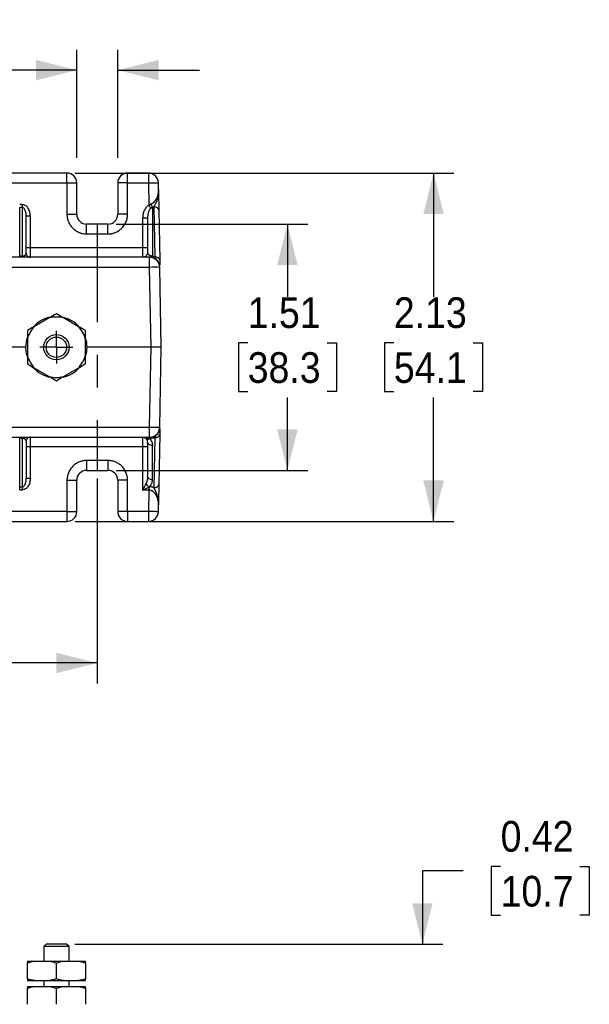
# Model space of a CAD drawing. Header units: inches. Extents: x 0.5 to 22, y 0 to 16.4.
# Tile 4 of 9: x 7.2 to 10.6, y 9.3 to 15.3. Entities that reach past the tile are written whole.
import ezdxf

# ---------------------------------------------------------------- set-up
doc = ezdxf.new("R2010")
doc.units = ezdxf.units.IN
doc.header["$MEASUREMENT"] = 0
doc.linetypes.add('SLD-Center', pattern=[1.2, 0.6, -0.2, 0.2, -0.2])
doc.linetypes.add('SLD-Solid', pattern=[0])
doc.layers.add('CENTER', color=40, linetype='SLD-Center')
doc.layers.add('DIMENSIONS', color=140, linetype='SLD-Solid', lineweight=25)
doc.styles.add('SLDTEXTSTYLE0', font='GOTHIC.TTF', dxfattribs={"width": 0.913})
doc.dimstyles.new('SLDDIMSTYLE0', dxfattribs={"dimtxt": 0.1875, "dimasz": 0.25, "dimexe": 0, "dimexo": 0.0625, "dimgap": 0.046875, "dimtad": 0, "dimtih": 1, "dimtoh": 1, "dimrnd": 1e-09, "dimzin": 12, "dimdsep": 46, "dimtxsty": 'SLDTEXTSTYLE0', "dimsah": 1, "dimcen": 0.09, "dimadec": 0, "dimazin": 3, "dimtfac": 1, "dimtofl": 0, "dimtmove": 0, "dimatfit": 3, "dimfxl": 0, "dimfrac": 2, "dimtolj": 1, "dimtzin": 12, "dimarcsym": 0})
doc.dimstyles.new('SLDDIMSTYLE1', dxfattribs={"dimtxt": 0.1875, "dimasz": 0.25, "dimexe": 0, "dimexo": 0.0625, "dimgap": 0.046875, "dimtad": 0, "dimtih": 1, "dimtoh": 1, "dimrnd": 1e-09, "dimdsep": 46, "dimtxsty": 'SLDTEXTSTYLE0', "dimsah": 1, "dimcen": 0.09, "dimadec": 0, "dimazin": 2, "dimtfac": 1, "dimtmove": 0, "dimatfit": 0, "dimfxl": 0, "dimfrac": 2, "dimtolj": 1, "dimtzin": 12, "dimarcsym": 0})

# ---------------------------------------------------------------- blocks, each defined once
blk = doc.blocks.new('_D_1')
at = {"layer": 'DIMENSIONS'}
for p, q in [((9.8795, 10.12), (9.6295, 10.12)), ((9.6295, 10.12), (9.6295, 9.672)), ((10.1078, 10.1476), (10.0507, 10.1476)), ((10.0507, 10.1476), (10.0507, 9.85)), ((10.5927, 10.1476), (10.6498, 10.1476)), ((10.6498, 10.1476), (10.6498, 9.85)), ((10.0507, 9.85), (10.1078, 9.85)), ((10.6498, 9.85), (10.5927, 9.85)), ((7.5046, 9.672), (9.7545, 9.672)), ((8.0207, 9.249), (9.7545, 9.249)), ((9.6295, 9.249), (9.6295, 8.749))]:
    blk.add_line(p, q, dxfattribs=at)
for points in [[(9.6295, 9.672), (9.692, 9.922), (9.567, 9.922)], [(9.6295, 9.249), (9.567, 8.999), (9.692, 8.999)]]:
    blk.add_solid(points, dxfattribs=at)
at = {"layer": 'DIMENSIONS', "char_height": 0.1875, "attachment_point": 1, "style": 'SLDTEXTSTYLE0'}
for s, insert in [('0.42', (10.1078, 10.4252)), ('10.7', (10.1078, 10.0895))]:
    blk.add_mtext(s, dxfattribs=dict(at, insert=insert))
blk = doc.blocks.new('_D_6')
at = {"layer": 'DIMENSIONS'}
for p, q in [((3.8621, 12.52), (3.8621, 11.2669)), ((7.6421, 12.52), (7.6421, 11.2669)), ((3.8621, 11.3919), (5.3574, 11.3919)), ((5.5097, 11.4195), (5.4525, 11.4195)), ((5.4525, 11.4195), (5.4525, 11.1218)), ((5.9945, 11.4195), (6.0517, 11.4195)), ((6.0517, 11.4195), (6.0517, 11.1218)), ((7.6421, 11.3919), (6.1468, 11.3919)), ((5.4525, 11.1218), (5.5097, 11.1218)), ((6.0517, 11.1218), (5.9945, 11.1218))]:
    blk.add_line(p, q, dxfattribs=at)
for points in [[(3.8621, 11.3919), (4.1121, 11.3294), (4.1121, 11.4544)], [(7.6421, 11.3919), (7.3921, 11.4544), (7.3921, 11.3294)]]:
    blk.add_solid(points, dxfattribs=at)
at = {"layer": 'DIMENSIONS', "char_height": 0.1875, "attachment_point": 1, "style": 'SLDTEXTSTYLE0'}
for s, insert in [('3.78', (5.5097, 11.6971)), ('96.0', (5.5097, 11.3613))]:
    blk.add_mtext(s, dxfattribs=dict(at, insert=insert))
blk = doc.blocks.new('_D_7')
at = {"layer": 'DIMENSIONS'}
for p, q in [((7.7571, 14.076), (8.9294, 14.076)), ((8.8044, 14.076), (8.8044, 13.6312)), ((8.5619, 13.3506), (8.5048, 13.3506)), ((8.5048, 13.3506), (8.5048, 13.053)), ((9.0468, 13.3506), (9.1039, 13.3506)), ((9.1039, 13.3506), (9.1039, 13.053)), ((8.5048, 13.053), (8.5619, 13.053)), ((8.8044, 12.57), (8.8044, 13.0149)), ((9.1039, 13.053), (9.0468, 13.053)), ((7.7571, 12.57), (8.9294, 12.57))]:
    blk.add_line(p, q, dxfattribs=at)
for points in [[(8.8044, 14.076), (8.7419, 13.826), (8.8669, 13.826)], [(8.8044, 12.57), (8.8669, 12.82), (8.7419, 12.82)]]:
    blk.add_solid(points, dxfattribs=at)
at = {"layer": 'DIMENSIONS', "char_height": 0.1875, "attachment_point": 1, "style": 'SLDTEXTSTYLE0'}
for s, insert in [('1.51', (8.5619, 13.6282)), ('38.3', (8.5619, 13.2925))]:
    blk.add_mtext(s, dxfattribs=dict(at, insert=insert))
blk = doc.blocks.new('_D_8')
at = {"layer": 'DIMENSIONS'}
for p, q in [((7.5071, 14.388), (9.8227, 14.388)), ((9.6977, 14.388), (9.6977, 13.6312)), ((9.4553, 13.3506), (9.3982, 13.3506)), ((9.3982, 13.3506), (9.3982, 13.053)), ((9.9402, 13.3506), (9.9973, 13.3506)), ((9.9973, 13.3506), (9.9973, 13.053)), ((9.3982, 13.053), (9.4553, 13.053)), ((9.6977, 12.258), (9.6977, 13.0149)), ((9.9973, 13.053), (9.9402, 13.053)), ((7.5071, 12.258), (9.8227, 12.258))]:
    blk.add_line(p, q, dxfattribs=at)
for points in [[(9.6977, 14.388), (9.6352, 14.138), (9.7602, 14.138)], [(9.6977, 12.258), (9.7602, 12.508), (9.6352, 12.508)]]:
    blk.add_solid(points, dxfattribs=at)
at = {"layer": 'DIMENSIONS', "char_height": 0.1875, "attachment_point": 1, "style": 'SLDTEXTSTYLE0'}
for s, insert in [('2.13', (9.4553, 13.6282)), ('54.1', (9.4553, 13.2925))]:
    blk.add_mtext(s, dxfattribs=dict(at, insert=insert))
blk = doc.blocks.new('_D_9')
at = {"layer": 'DIMENSIONS'}
for p, q in [((7.5171, 14.4818), (7.5171, 15.143)), ((7.7671, 14.4818), (7.7671, 15.143)), ((6.6243, 15.0456), (6.5672, 15.0456)), ((6.5672, 15.0456), (6.5672, 14.7479)), ((6.9707, 15.0456), (7.0278, 15.0456)), ((7.0278, 15.0456), (7.0278, 14.7479)), ((7.5171, 15.018), (7.123, 15.018)), ((7.7671, 15.018), (8.2671, 15.018)), ((6.5672, 14.7479), (6.6243, 14.7479)), ((7.0278, 14.7479), (6.9707, 14.7479))]:
    blk.add_line(p, q, dxfattribs=at)
for points in [[(7.5171, 15.018), (7.2671, 15.0805), (7.2671, 14.9555)], [(7.7671, 15.018), (8.0171, 14.9555), (8.0171, 15.0805)]]:
    blk.add_solid(points, dxfattribs=at)
at = {"layer": 'DIMENSIONS', "char_height": 0.1875, "attachment_point": 1, "style": 'SLDTEXTSTYLE0'}
for s, insert in [('0.25', (6.5551, 15.3232)), ('6.4', (6.6243, 14.9874))]:
    blk.add_mtext(s, dxfattribs=dict(at, insert=insert))
blk = doc.blocks.new('SW_CENTERMARKSYMBOL_1')
at = {"layer": 'CENTER', "color": 0}
for q in [(0, 0.1), (-0.1, 0), (0, -0.1), (0.1, 0)]:
    blk.add_line((0, 0), q, dxfattribs=at)

msp = doc.modelspace()

# ---------------------------------------------------------------- linework, layer by layer
for p, q in [((7.4571, 14.388), (4.0471, 14.388)), ((7.4571, 14.328), (7.4571, 14.388)), ((7.8271, 14.328), (7.8271, 14.388)), ((7.9556, 14.388), (7.8271, 14.388)), ((7.9556, 14.388), (7.9556, 14.328)), ((4.0471, 14.328), (7.4571, 14.328)), ((7.4571, 14.328), (7.4571, 14.136)), ((7.4571, 14.328), (7.5171, 14.328)), ((7.5171, 14.136), (7.5171, 14.328)), ((7.8271, 14.328), (7.7671, 14.328)), ((7.7671, 14.328), (7.7671, 14.136)), ((7.8271, 14.136), (7.8271, 14.328)), ((7.8271, 14.328), (7.9556, 14.328)), ((7.9556, 14.328), (7.958, 14.1918)), ((8.0164, 14.2869), (8.0156, 14.3291)), ((8.0161, 14.2745), (8.0158, 14.2724)), ((7.1831, 14.1954), (7.1681, 14.1954)), ((7.1681, 13.8804), (7.1681, 14.1777)), ((7.1831, 14.1777), (7.1681, 14.1777)), ((7.1831, 14.1954), (7.1831, 14.1777)), ((7.1831, 14.1777), (7.1831, 13.8804)), ((7.9796, 14.1789), (7.9796, 13.8802)), ((7.9886, 14.1817), (7.9939, 13.8762)), ((8.0186, 14.161), (8.0239, 13.8555)), ((7.2081, 13.898), (7.2081, 14.1247)), ((7.2331, 13.933), (7.2331, 14.1247)), ((7.4571, 14.136), (7.5171, 14.136)), ((7.8271, 14.136), (7.7671, 14.136)), ((7.9196, 14.1126), (7.9196, 13.933)), ((7.9496, 14.1126), (7.9496, 13.903)), ((7.7071, 14.076), (7.5771, 14.076)), ((7.5771, 14.016), (7.5771, 14.076)), ((7.7071, 14.016), (7.7071, 14.076)), ((7.5771, 14.016), (7.7071, 14.016)), ((7.2081, 13.933), (7.2331, 13.933)), ((7.2331, 13.873), (7.2331, 13.933)), ((7.2331, 13.933), (7.9196, 13.933)), ((7.9196, 13.933), (7.9196, 13.873)), ((7.9196, 13.933), (7.9496, 13.933)), ((7.9622, 13.873), (3.542, 13.873)), ((7.1831, 13.8804), (7.1681, 13.8804)), ((7.1831, 13.8804), (7.1831, 13.873)), ((7.9622, 13.8116), (7.9622, 13.873)), ((7.9622, 13.8116), (3.542, 13.8116)), ((7.9707, 13.323), (7.9622, 13.8116)), ((8.0332, 13.323), (8.0247, 13.8116)), ((7.3488, 13.5026), (7.2582, 13.4503)), ((7.526, 13.4503), (7.4354, 13.5026)), ((7.2149, 13.3753), (7.2149, 13.2707)), ((7.5693, 13.2707), (7.5693, 13.3753)), ((7.2046, 13.323), (6.5236, 13.323)), ((7.9707, 13.323), (7.5796, 13.323)), ((7.9622, 12.8344), (7.9707, 13.323)), ((8.0332, 13.323), (7.9707, 13.323)), ((8.0247, 12.8344), (8.0332, 13.323)), ((7.2582, 13.1958), (7.3488, 13.1435)), ((7.4354, 13.1435), (7.526, 13.1958)), ((3.542, 12.8344), (7.9622, 12.8344)), ((7.9622, 12.773), (7.9622, 12.8344)), ((3.542, 12.773), (7.9622, 12.773)), ((7.1681, 12.7657), (7.1681, 12.773)), ((7.2331, 12.713), (7.2331, 12.773)), ((7.9196, 12.773), (7.9196, 12.713)), ((7.9939, 12.7699), (7.9886, 12.4644)), ((8.0239, 12.7906), (8.0186, 12.4851)), ((7.1831, 12.7657), (7.1681, 12.7657)), ((7.1681, 12.4684), (7.1681, 12.7657)), ((7.1831, 12.7657), (7.1831, 12.4684)), ((7.2081, 12.748), (7.2081, 12.5214)), ((7.2331, 12.713), (7.2081, 12.713)), ((7.9196, 12.713), (7.2331, 12.713)), ((7.2331, 12.5214), (7.2331, 12.713)), ((7.9496, 12.713), (7.9196, 12.713)), ((7.9196, 12.713), (7.9196, 12.4486)), ((7.9496, 12.743), (7.9496, 12.5335)), ((7.962, 12.7643), (7.9622, 12.7643)), ((7.9796, 12.5123), (7.9796, 12.7218)), ((7.7071, 12.63), (7.5771, 12.63)), ((7.5771, 12.63), (7.5771, 12.57)), ((7.7071, 12.63), (7.7071, 12.57)), ((7.5771, 12.57), (7.7071, 12.57)), ((7.1681, 12.4684), (7.1831, 12.4684)), ((7.1681, 12.4507), (7.1681, 12.4684)), ((7.4571, 12.51), (7.4571, 12.318)), ((7.4571, 12.51), (7.5171, 12.51)), ((7.5171, 12.318), (7.5171, 12.51)), ((7.7671, 12.51), (7.7671, 12.318)), ((7.8271, 12.51), (7.7671, 12.51)), ((7.8271, 12.318), (7.8271, 12.51)), ((7.1681, 12.4507), (7.1831, 12.4507)), ((7.9579, 12.4486), (7.9196, 12.4486)), ((7.9579, 12.4486), (7.9556, 12.318)), ((8.0156, 12.3763), (8.016, 12.3734)), ((8.0156, 12.317), (8.0164, 12.3591)), ((7.4571, 12.318), (4.0471, 12.318)), ((7.4571, 12.318), (7.4571, 12.258)), ((7.4571, 12.318), (7.5171, 12.318)), ((7.8271, 12.318), (7.7671, 12.318)), ((7.9556, 12.318), (7.8271, 12.318)), ((7.8271, 12.318), (7.8271, 12.258)), ((7.9556, 12.318), (7.9556, 12.258)), ((4.0471, 12.258), (7.4571, 12.258)), ((7.8271, 12.258), (7.9556, 12.258)), ((7.3296, 9.672), (7.3146, 9.657)), ((7.3146, 9.657), (7.3146, 9.5673)), ((7.4696, 9.657), (7.3146, 9.657)), ((7.4546, 9.672), (7.3296, 9.672)), ((7.4696, 9.657), (7.4546, 9.672)), ((7.4696, 9.5673), (7.4696, 9.657)), ((7.2149, 9.5673), (7.2582, 9.5673)), ((7.2149, 9.4591), (7.2149, 9.5574)), ((7.2582, 9.5673), (7.3488, 9.5673)), ((7.3488, 9.5673), (7.4354, 9.5673)), ((7.3921, 9.4591), (7.3921, 9.5574)), ((7.4354, 9.5673), (7.526, 9.5673)), ((7.526, 9.5673), (7.5693, 9.5673)), ((7.5693, 9.5574), (7.5693, 9.4591)), ((7.2149, 9.4492), (7.2582, 9.4492)), ((7.2149, 9.4121), (7.2582, 9.4121)), ((7.2149, 9.3039), (7.2149, 9.4021)), ((7.2582, 9.4492), (7.3488, 9.4492)), ((7.2582, 9.4121), (7.3488, 9.4121)), ((7.3146, 9.4492), (7.3146, 9.4121)), ((7.3488, 9.4492), (7.4354, 9.4492)), ((7.3488, 9.4121), (7.4354, 9.4121)), ((7.3921, 9.3039), (7.3921, 9.4021)), ((7.4354, 9.4492), (7.526, 9.4492)), ((7.4354, 9.4121), (7.526, 9.4121)), ((7.4696, 9.4121), (7.4696, 9.4492)), ((7.526, 9.4492), (7.5693, 9.4492)), ((7.526, 9.4121), (7.5693, 9.4121)), ((7.5693, 9.4021), (7.5693, 9.3039))]:
    msp.add_line(p, q)
at = {"flags": 128}
for points in [[(7.9556, 14.328), (7.9674, 14.3282), (7.9786, 14.3284), (7.989, 14.3286), (7.9981, 14.3288), (8.0055, 14.3289), (8.0111, 14.329), (8.0145, 14.3291), (8.0156, 14.3291)], [(7.2128, 13.2681), (7.2072, 13.2922), (7.2046, 13.323)], [(8.0156, 12.317), (8.0145, 12.317), (8.0111, 12.3171), (8.0055, 12.3172), (7.9981, 12.3173), (7.989, 12.3175), (7.9786, 12.3176), (7.9674, 12.3178), (7.9556, 12.318)]]:
    msp.add_lwpolyline(points, dxfattribs=at)
for radius in [0.0775, 0.0625]:
    msp.add_circle((7.3921, 13.323), radius)
for centre, radius, start, end in [((7.4571, 14.328), 0.06, 0, 90), ((7.8271, 14.328), 0.06, 90, 180), ((7.9556, 14.328), 0.06, 1, 90), ((7.5771, 14.136), 0.06, 180, 270), ((7.7071, 14.136), 0.06, 270, 0), ((7.9622, 13.8105), 0.0625, 1, 90), ((7.9934, 12.9162), 0.896, 88.00163, 91.99837), ((7.3921, 13.323), 0.1875, 102.09451, 137.1656), ((7.3921, 13.323), 0.1847, 76.44756, 103.55244), ((7.3921, 13.323), 0.1875, 42.91525, 76.74328), ((7.3921, 13.323), 0.1847, 136.44756, 163.55244), ((7.3921, 13.323), 0.1847, 16.44756, 43.55244), ((7.3921, 13.323), 0.1875, 161.00904, 180), ((7.3921, 13.323), 0.1875, 343.26267, 17.16744), ((7.3921, 13.323), 0.1847, 196.44756, 223.55244), ((7.3921, 13.323), 0.1847, 316.44756, 343.55244), ((7.3921, 13.323), 0.1875, 221.1553, 259.02844), ((7.3921, 13.323), 0.1875, 282.6823, 318.03), ((7.3921, 13.323), 0.1847, 256.44756, 283.55244), ((7.9934, 13.7299), 0.896, 268.00163, 271.99837), ((7.9622, 12.8355), 0.0625, 270, 359), ((7.5771, 12.51), 0.06, 90, 180), ((7.7071, 12.51), 0.06, 0, 90), ((7.4571, 12.318), 0.06, 270, 0), ((7.8271, 12.318), 0.06, 180, 270), ((7.9556, 12.318), 0.06, 270, 359)]:
    msp.add_arc(centre, radius, start, end)
for points, knots in [([(7.9724, 14.2), (7.9734, 14.2004), (7.9755, 14.2012), (7.9784, 14.2027), (7.9814, 14.2045), (7.9843, 14.2065), (7.9872, 14.2087), (7.992, 14.2131), (7.9983, 14.2205), (8.0049, 14.2315), (8.0103, 14.2444), (8.0138, 14.2574), (8.0161, 14.2719), (8.0163, 14.2814), (8.0164, 14.2869)], [0, 0, 0, 0, 0.0283927, 0.0577807, 0.088281, 0.1199983, 0.1530257, 0.1874456, 0.2993519, 0.4287972, 0.5585962, 0.7111702, 0.8327541, 1, 1, 1, 1]), ([(8.0164, 14.2869), (8.0165, 14.2817), (8.0164, 14.2765), (8.0161, 14.2714), (8.0157, 14.2662), (8.0152, 14.261), (8.0145, 14.2559), (8.0138, 14.2508), (8.0129, 14.2457), (8.0118, 14.2407), (8.0106, 14.2357), (8.0093, 14.2308), (8.0078, 14.2261), (8.0063, 14.2213), (8.0046, 14.2168), (8.0028, 14.2125), (8.0011, 14.2081), (7.9992, 14.2041), (7.9974, 14.2003), (7.9966, 14.1984), (7.9957, 14.1966), (7.9948, 14.1949), (7.994, 14.1931), (7.9932, 14.1915), (7.9925, 14.1899), (7.991, 14.1868), (7.9897, 14.1841), (7.9886, 14.1817)], [0.00059115, 0.00059115, 0.00059115, 0.00059115, 0.001019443, 0.001019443, 0.001019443, 0.001447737, 0.001447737, 0.001447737, 0.001876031, 0.001876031, 0.001876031, 0.002304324, 0.002304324, 0.002304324, 0.002732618, 0.002732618, 0.002732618, 0.003160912, 0.003160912, 0.003160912, 0.003375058, 0.003375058, 0.003375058, 0.003589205, 0.003589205, 0.003589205, 0.004017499, 0.004017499, 0.004017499, 0.004017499]), ([(8.0164, 14.2869), (8.0165, 14.2805), (8.0167, 14.2694), (8.017, 14.2523), (8.0173, 14.2368), (8.0175, 14.2199), (8.0178, 14.2042), (8.0181, 14.1909), (8.0182, 14.181), (8.0184, 14.1736), (8.0185, 14.1669), (8.0185, 14.1629), (8.0186, 14.161)], [0, 0, 0, 0, 0.1458786, 0.2499787, 0.3859026, 0.4997323, 0.6338513, 0.7485759, 0.8157662, 0.8797279, 0.9409525, 1, 1, 1, 1]), ([(7.2331, 14.1247), (7.2331, 14.1339), (7.2318, 14.1432), (7.2293, 14.1517), (7.2268, 14.1603), (7.2231, 14.1681), (7.2185, 14.1747), (7.2161, 14.178), (7.2136, 14.1809), (7.2109, 14.1835), (7.2082, 14.186), (7.2053, 14.1882), (7.2022, 14.19), (7.1992, 14.1918), (7.1961, 14.1931), (7.1929, 14.194), (7.1896, 14.1949), (7.1864, 14.1954), (7.1831, 14.1954)], [0, 0, 0, 0, 0.392699, 0.392699, 0.392699, 0.785398, 0.785398, 0.785398, 0.981748, 0.981748, 0.981748, 1.178097, 1.178097, 1.178097, 1.374447, 1.374447, 1.374447, 1.570796, 1.570796, 1.570796, 1.570796]), ([(7.2081, 14.1247), (7.2081, 14.1268), (7.208, 14.1306), (7.2076, 14.1359), (7.207, 14.1404), (7.206, 14.1464), (7.2042, 14.1537), (7.201, 14.1621), (7.1972, 14.1688), (7.1932, 14.1735), (7.1895, 14.1761), (7.1863, 14.1775), (7.1841, 14.1776), (7.1831, 14.1777)], [0, 0, 0, 0, 0.099474, 0.184993, 0.256559, 0.314174, 0.479612, 0.614853, 0.742081, 0.84492, 0.901398, 0.952306, 1, 1, 1, 1]), ([(7.958, 14.1918), (7.9524, 14.1887), (7.9471, 14.1845), (7.9424, 14.1792), (7.9377, 14.1739), (7.9335, 14.1676), (7.9301, 14.1606), (7.9267, 14.1536), (7.9241, 14.1459), (7.9223, 14.1377), (7.9205, 14.1296), (7.9196, 14.1211), (7.9196, 14.1126)], [4.712389, 4.712389, 4.712389, 4.712389, 5.013142, 5.013142, 5.013142, 5.313895, 5.313895, 5.313895, 5.614647, 5.614647, 5.614647, 5.9154, 5.9154, 5.9154, 5.9154]), ([(7.9688, 14.172), (7.9681, 14.1713), (7.9665, 14.1699), (7.9643, 14.1675), (7.9622, 14.1645), (7.9602, 14.1612), (7.9582, 14.1574), (7.9564, 14.1532), (7.9544, 14.1476), (7.9524, 14.1402), (7.9509, 14.1317), (7.9498, 14.1224), (7.9497, 14.1162), (7.9496, 14.1126)], [0, 0, 0, 0, 0.045744, 0.096177, 0.151596, 0.212228, 0.278242, 0.349771, 0.426921, 0.556779, 0.709686, 0.829659, 1, 1, 1, 1]), ([(7.958, 14.1918), (7.9592, 14.1927), (7.9614, 14.1944), (7.9649, 14.1966), (7.9686, 14.1985), (7.9711, 14.1995), (7.9724, 14.2)], [0, 0, 0, 0, 0.254935, 0.505374, 0.753111, 1, 1, 1, 1]), ([(7.9688, 14.172), (7.9681, 14.1732), (7.9674, 14.1746), (7.9666, 14.1761), (7.9658, 14.1776), (7.9649, 14.1792), (7.9639, 14.1809), (7.963, 14.1826), (7.962, 14.1844), (7.9611, 14.1862), (7.9601, 14.1881), (7.959, 14.1899), (7.958, 14.1918)], [0, 0, 0, 0, 0.25, 0.25, 0.25, 0.5, 0.5, 0.5, 0.75, 0.75, 0.75, 1, 1, 1, 1]), ([(7.9796, 14.1789), (7.9783, 14.1816), (7.9769, 14.1849), (7.9757, 14.1885), (7.9744, 14.1921), (7.9733, 14.1961), (7.9724, 14.2)], [0, 0, 0, 0, 0.5, 0.5, 0.5, 1, 1, 1, 1]), ([(7.9886, 14.1817), (7.9871, 14.1811), (7.9842, 14.1801), (7.9811, 14.1793), (7.9796, 14.1789)], [0, 0, 0, 0, 0.503205, 1, 1, 1, 1]), ([(8.0186, 14.161), (8.0185, 14.1665), (8.0152, 14.1719), (8.0041, 14.1796), (7.9964, 14.1817), (7.9886, 14.1817)], [0, 0, 0, 0, 0.5, 0.5, 1, 1, 1, 1]), ([(7.2331, 14.1247), (7.2266, 14.1247), (7.2201, 14.1247), (7.2108, 14.1247), (7.2081, 14.1247), (7.2081, 14.1247)], [0, 0, 0, 0, 0.5, 0.5, 1, 1, 1, 1]), ([(7.4571, 14.136), (7.4571, 14.1339), (7.4572, 14.1296), (7.4577, 14.1231), (7.4586, 14.1167), (7.4598, 14.1104), (7.4614, 14.1041), (7.4633, 14.0979), (7.4661, 14.09), (7.4704, 14.0806), (7.4766, 14.07), (7.4829, 14.0614), (7.4883, 14.0553), (7.4942, 14.0491), (7.5021, 14.042), (7.5131, 14.0342), (7.5249, 14.0277), (7.5374, 14.0225), (7.5503, 14.0188), (7.5636, 14.0165), (7.5726, 14.0162), (7.5771, 14.016)], [0, 0, 0, 0, 0.0342906, 0.0685812, 0.1028717, 0.1371623, 0.1714529, 0.2057435, 0.240034, 0.3050072, 0.3699873, 0.4346646, 0.4746946, 0.5000775, 0.5714941, 0.6429116, 0.7143296, 0.7857479, 0.857166, 0.9285835, 1, 1, 1, 1]), ([(7.7071, 14.016), (7.7093, 14.0161), (7.7136, 14.0161), (7.72, 14.0167), (7.7264, 14.0175), (7.7328, 14.0188), (7.739, 14.0203), (7.7452, 14.0222), (7.7531, 14.0251), (7.7625, 14.0294), (7.7731, 14.0355), (7.7817, 14.0418), (7.7879, 14.0472), (7.7941, 14.0532), (7.8011, 14.0611), (7.8089, 14.0721), (7.8154, 14.0839), (7.8206, 14.0963), (7.8243, 14.1093), (7.8267, 14.1226), (7.827, 14.1316), (7.8271, 14.136)], [0, 0, 0, 0, 0.034291, 0.068581, 0.102872, 0.137162, 0.171453, 0.205743, 0.240034, 0.305007, 0.369987, 0.434665, 0.474695, 0.500078, 0.571494, 0.642912, 0.71433, 0.785748, 0.857166, 0.928583, 1, 1, 1, 1]), ([(7.9496, 14.1126), (7.9496, 14.1126), (7.9464, 14.1126), (7.9353, 14.1126), (7.9275, 14.1126), (7.9196, 14.1126)], [0, 0, 0, 0, 0.5, 0.5, 1, 1, 1, 1]), ([(7.1831, 13.8804), (7.1837, 13.8804), (7.185, 13.8804), (7.1869, 13.8806), (7.1887, 13.8808), (7.1906, 13.8812), (7.1935, 13.8819), (7.1972, 13.8833), (7.201, 13.8856), (7.2042, 13.8884), (7.2063, 13.8913), (7.2078, 13.8946), (7.208, 13.8968), (7.2081, 13.898)], [0, 0, 0, 0, 0.02843, 0.057629, 0.08818, 0.120593, 0.155295, 0.258086, 0.385325, 0.520502, 0.685956, 0.815057, 1, 1, 1, 1]), ([(7.2081, 13.898), (7.2081, 13.8915), (7.2108, 13.885), (7.2201, 13.8757), (7.2266, 13.873), (7.2331, 13.873)], [0, 0, 0, 0, 0.5, 0.5, 1, 1, 1, 1]), ([(7.9496, 13.903), (7.9496, 13.8991), (7.9488, 13.8952), (7.9473, 13.8916), (7.9458, 13.8879), (7.9436, 13.8846), (7.9408, 13.8818), (7.938, 13.879), (7.9347, 13.8768), (7.9311, 13.8753), (7.9275, 13.8738), (7.9235, 13.873), (7.9196, 13.873)], [0, 0, 0, 0, 0.25, 0.25, 0.25, 0.5, 0.5, 0.5, 0.75, 0.75, 0.75, 1, 1, 1, 1]), ([(7.9496, 13.903), (7.9496, 13.9024), (7.9497, 13.9011), (7.95, 13.8993), (7.9505, 13.8978), (7.9513, 13.8958), (7.9528, 13.8934), (7.9552, 13.8906), (7.9579, 13.8883), (7.9608, 13.8864), (7.964, 13.8849), (7.9672, 13.8836), (7.9697, 13.883), (7.9709, 13.8827)], [0, 0, 0, 0, 0.0930723, 0.1732959, 0.2406714, 0.2952, 0.4505987, 0.5817646, 0.6875588, 0.7817004, 0.8646492, 0.9370785, 1, 1, 1, 1]), ([(7.9622, 13.873), (7.963, 13.873), (7.9638, 13.8733), (7.9646, 13.8737), (7.9654, 13.8741), (7.9662, 13.8747), (7.9669, 13.8756), (7.9677, 13.8764), (7.9684, 13.8774), (7.9691, 13.8786), (7.9697, 13.8798), (7.9703, 13.8812), (7.9709, 13.8827)], [0, 0, 0, 0, 0.25, 0.25, 0.25, 0.5, 0.5, 0.5, 0.75, 0.75, 0.75, 1, 1, 1, 1]), ([(7.9709, 13.8827), (7.9722, 13.8825), (7.975, 13.8818), (7.978, 13.8808), (7.9796, 13.8802)], [0, 0, 0, 0, 0.4472, 1, 1, 1, 1]), ([(7.9796, 13.8802), (7.9791, 13.8788), (7.9785, 13.8776), (7.978, 13.8765), (7.9775, 13.8755), (7.977, 13.8746), (7.9765, 13.8739), (7.976, 13.8732), (7.9756, 13.8726), (7.9752, 13.8723), (7.9747, 13.872), (7.9743, 13.8719), (7.974, 13.8719)], [0, 0, 0, 0, 0.25, 0.25, 0.25, 0.5, 0.5, 0.5, 0.75, 0.75, 0.75, 1, 1, 1, 1]), ([(7.9796, 13.8802), (7.9812, 13.8798), (7.9845, 13.8792), (7.9893, 13.8778), (7.9924, 13.8768), (7.9939, 13.8762)], [0, 0, 0, 0, 0.329338, 0.662115, 1, 1, 1, 1]), ([(8.0239, 13.8555), (8.0239, 13.8583), (8.023, 13.861), (8.0215, 13.8635), (8.02, 13.8661), (8.0178, 13.8684), (8.015, 13.8703), (8.0122, 13.8722), (8.0089, 13.8737), (8.0053, 13.8747), (8.0017, 13.8757), (7.9978, 13.8762), (7.9939, 13.8762)], [0, 0, 0, 0, 0.25, 0.25, 0.25, 0.5, 0.5, 0.5, 0.75, 0.75, 0.75, 1, 1, 1, 1]), ([(7.9939, 13.8762), (7.9971, 13.8713), (8.0044, 13.8601), (8.0144, 13.8484), (8.0176, 13.8398), (8.0189, 13.8365)], [0, 0, 0, 0, 0.328136, 0.740097, 1, 1, 1, 1]), ([(8.0239, 13.8555), (8.0239, 13.8543), (8.024, 13.8518), (8.024, 13.8483), (8.0241, 13.845), (8.0241, 13.8419), (8.0242, 13.839), (8.0243, 13.835), (8.0243, 13.8301), (8.0244, 13.827), (8.0244, 13.8254)], [0, 0, 0, 0, 0.077925, 0.157785, 0.239922, 0.32465, 0.412255, 0.502996, 0.731859, 1, 1, 1, 1]), ([(7.2331, 12.773), (7.2298, 12.773), (7.2266, 12.7724), (7.2235, 12.7711), (7.2205, 12.7699), (7.2177, 12.768), (7.2154, 12.7657), (7.2131, 12.7634), (7.2113, 12.7606), (7.21, 12.7576), (7.2088, 12.7546), (7.2081, 12.7513), (7.2081, 12.748)], [0, 0, 0, 0, 0.25, 0.25, 0.25, 0.5, 0.5, 0.5, 0.75, 0.75, 0.75, 1, 1, 1, 1]), ([(7.9196, 12.773), (7.9235, 12.773), (7.9275, 12.7728), (7.9313, 12.7725), (7.9352, 12.7721), (7.9389, 12.7715), (7.9426, 12.7708), (7.9462, 12.77), (7.9497, 12.7691), (7.9529, 12.768), (7.9562, 12.7669), (7.9592, 12.7656), (7.962, 12.7643)], [3.9269908, 3.9269908, 3.9269908, 3.9269908, 4.1233404, 4.1233404, 4.1233404, 4.3196899, 4.3196899, 4.3196899, 4.5160394, 4.5160394, 4.5160394, 4.712389, 4.712389, 4.712389, 4.712389]), ([(7.9254, 12.7719), (7.9273, 12.7717), (7.9326, 12.771), (7.9376, 12.7669), (7.9408, 12.7643)], [0, 0, 0, 0, 0.3583616, 1, 1, 1, 1]), ([(7.9939, 12.7699), (7.9894, 12.7682), (7.9848, 12.7669), (7.9801, 12.766), (7.9742, 12.7648), (7.9682, 12.7643), (7.9622, 12.7643)], [2.7914686, 2.7914686, 2.7914686, 2.7914686, 2.9462598, 2.9462598, 2.9462598, 3.1415927, 3.1415927, 3.1415927, 3.1415927]), ([(8.0202, 12.8125), (8.0185, 12.8082), (8.015, 12.7985), (8.0044, 12.7859), (7.9971, 12.7748), (7.9939, 12.7699)], [0, 0, 0, 0, 0.314593, 0.696105, 1, 1, 1, 1]), ([(7.9939, 12.7699), (8.0017, 12.7698), (8.0094, 12.772), (8.0205, 12.7796), (8.0238, 12.785), (8.0239, 12.7906)], [0, 0, 0, 0, 0.5, 0.5, 1, 1, 1, 1]), ([(8.0245, 12.8269), (8.0245, 12.825), (8.0244, 12.821), (8.0243, 12.8114), (8.024, 12.7975), (8.0239, 12.7906)], [0, 0, 0, 0, 0.313414, 0.655617, 1, 1, 1, 1]), ([(7.2081, 12.748), (7.2081, 12.7487), (7.208, 12.75), (7.2076, 12.7518), (7.207, 12.7533), (7.206, 12.7553), (7.2042, 12.7577), (7.201, 12.7605), (7.1972, 12.7628), (7.1932, 12.7643), (7.1895, 12.7652), (7.1863, 12.7656), (7.1841, 12.7657), (7.1831, 12.7657)], [0, 0, 0, 0, 0.099474, 0.184993, 0.256559, 0.314174, 0.479612, 0.614853, 0.742081, 0.84492, 0.901398, 0.952306, 1, 1, 1, 1]), ([(7.9408, 12.7643), (7.9419, 12.7632), (7.9432, 12.7624), (7.9447, 12.7618), (7.9462, 12.7613), (7.9479, 12.761), (7.9498, 12.761), (7.9516, 12.761), (7.9536, 12.7613), (7.9557, 12.7618), (7.9578, 12.7624), (7.9599, 12.7632), (7.962, 12.7643)], [0, 0, 0, 0, 0.25, 0.25, 0.25, 0.5, 0.5, 0.5, 0.75, 0.75, 0.75, 1, 1, 1, 1]), ([(7.9496, 12.743), (7.9496, 12.745), (7.9494, 12.747), (7.949, 12.7489), (7.9486, 12.7508), (7.9481, 12.7527), (7.9473, 12.7545), (7.9466, 12.7563), (7.9456, 12.7581), (7.9445, 12.7597), (7.9435, 12.7613), (7.9422, 12.7629), (7.9408, 12.7643)], [0.7853982, 0.7853982, 0.7853982, 0.7853982, 0.9817477, 0.9817477, 0.9817477, 1.1780972, 1.1780972, 1.1780972, 1.3744468, 1.3744468, 1.3744468, 1.5707963, 1.5707963, 1.5707963, 1.5707963]), ([(7.9796, 12.7218), (7.9757, 12.7218), (7.9717, 12.7224), (7.9681, 12.7234), (7.9645, 12.7245), (7.9612, 12.7261), (7.9584, 12.728), (7.9556, 12.73), (7.9534, 12.7324), (7.9519, 12.7349), (7.9504, 12.7375), (7.9496, 12.7403), (7.9496, 12.743)], [0, 0, 0, 0, 0.25, 0.25, 0.25, 0.5, 0.5, 0.5, 0.75, 0.75, 0.75, 1, 1, 1, 1]), ([(7.962, 12.7643), (7.9648, 12.7615), (7.9673, 12.7584), (7.9695, 12.7552), (7.9717, 12.7519), (7.9735, 12.7484), (7.975, 12.7448), (7.9765, 12.7412), (7.9777, 12.7374), (7.9784, 12.7335), (7.9792, 12.7297), (7.9796, 12.7258), (7.9796, 12.7218)], [0.7853982, 0.7853982, 0.7853982, 0.7853982, 0.9817477, 0.9817477, 0.9817477, 1.1780972, 1.1780972, 1.1780972, 1.3744468, 1.3744468, 1.3744468, 1.5707963, 1.5707963, 1.5707963, 1.5707963]), ([(7.5771, 12.63), (7.5749, 12.63), (7.5706, 12.6299), (7.5642, 12.6294), (7.5578, 12.6285), (7.5514, 12.6273), (7.5452, 12.6258), (7.539, 12.6239), (7.5311, 12.621), (7.5217, 12.6167), (7.5111, 12.6105), (7.5012, 12.6033), (7.4921, 12.595), (7.4839, 12.5859), (7.4742, 12.5728), (7.4651, 12.5551), (7.4596, 12.5363), (7.4577, 12.5228), (7.4572, 12.5153), (7.4571, 12.5115), (7.4571, 12.51)], [0, 0, 0, 0, 0.034297, 0.068595, 0.102892, 0.137189, 0.171486, 0.205784, 0.240081, 0.305067, 0.37006, 0.435117, 0.500166, 0.565488, 0.63015, 0.760075, 0.879934, 0.939682, 0.977053, 1, 1, 1, 1]), ([(7.8271, 12.51), (7.8271, 12.5122), (7.827, 12.5165), (7.8265, 12.5229), (7.8256, 12.5294), (7.8244, 12.5357), (7.8228, 12.542), (7.8209, 12.5482), (7.8181, 12.556), (7.8138, 12.5654), (7.8076, 12.576), (7.8004, 12.586), (7.7921, 12.595), (7.783, 12.6033), (7.7698, 12.613), (7.7521, 12.6221), (7.7334, 12.6276), (7.7199, 12.6295), (7.7123, 12.63), (7.7085, 12.63), (7.7071, 12.63)], [0, 0, 0, 0, 0.034297, 0.068595, 0.102892, 0.137189, 0.171486, 0.205784, 0.240081, 0.305067, 0.37006, 0.435117, 0.500166, 0.565488, 0.63015, 0.760075, 0.879934, 0.939682, 0.977053, 1, 1, 1, 1]), ([(7.9496, 12.5335), (7.9496, 12.5311), (7.9495, 12.5266), (7.9489, 12.5202), (7.9481, 12.5145), (7.9471, 12.5093), (7.946, 12.5049), (7.9449, 12.5011), (7.9438, 12.4978), (7.9427, 12.4952), (7.9418, 12.493), (7.941, 12.4913), (7.9403, 12.49), (7.94, 12.4893), (7.9398, 12.4889)], [0, 0, 0, 0, 0.153774, 0.294681, 0.421898, 0.53517, 0.634669, 0.720878, 0.794464, 0.856195, 0.906853, 0.947174, 0.97801, 1, 1, 1, 1]), ([(7.9796, 12.5123), (7.9717, 12.5123), (7.9639, 12.5145), (7.9528, 12.5224), (7.9496, 12.5279), (7.9496, 12.5335)], [0, 0, 0, 0, 0.5, 0.5, 1, 1, 1, 1]), ([(7.1831, 12.4684), (7.1837, 12.4684), (7.185, 12.4684), (7.1869, 12.4689), (7.1887, 12.4697), (7.1906, 12.4707), (7.1935, 12.4729), (7.1972, 12.4772), (7.201, 12.484), (7.2042, 12.4924), (7.2063, 12.5011), (7.2078, 12.511), (7.208, 12.5175), (7.2081, 12.5214)], [0, 0, 0, 0, 0.02843, 0.057629, 0.08818, 0.120593, 0.155295, 0.258086, 0.385325, 0.520502, 0.685956, 0.815057, 1, 1, 1, 1]), ([(7.2331, 12.5214), (7.2331, 12.5121), (7.2318, 12.5029), (7.2293, 12.4943), (7.2268, 12.4858), (7.2231, 12.4779), (7.2185, 12.4714), (7.2161, 12.4681), (7.2136, 12.4652), (7.2109, 12.4626), (7.2082, 12.46), (7.2053, 12.4578), (7.2022, 12.4561), (7.1992, 12.4543), (7.1961, 12.4529), (7.1929, 12.452), (7.1896, 12.4511), (7.1864, 12.4507), (7.1831, 12.4507)], [4.712389, 4.712389, 4.712389, 4.712389, 5.105088, 5.105088, 5.105088, 5.497787, 5.497787, 5.497787, 5.694137, 5.694137, 5.694137, 5.890486, 5.890486, 5.890486, 6.086836, 6.086836, 6.086836, 6.283185, 6.283185, 6.283185, 6.283185]), ([(7.2081, 12.5214), (7.2081, 12.5214), (7.2088, 12.5214), (7.21, 12.5214), (7.2113, 12.5214), (7.2131, 12.5214), (7.2154, 12.5214), (7.2177, 12.5214), (7.2205, 12.5214), (7.2235, 12.5214), (7.2266, 12.5214), (7.2298, 12.5214), (7.2331, 12.5214)], [0, 0, 0, 0, 0.25, 0.25, 0.25, 0.5, 0.5, 0.5, 0.75, 0.75, 0.75, 1, 1, 1, 1]), ([(7.9398, 12.4889), (7.9384, 12.4861), (7.9369, 12.4832), (7.9338, 12.477), (7.9321, 12.4737), (7.927, 12.4634), (7.9233, 12.456), (7.9196, 12.4486)], [0, 0, 0, 0, 0.25, 0.25, 0.5, 0.5, 1, 1, 1, 1]), ([(7.9196, 12.4486), (7.9212, 12.4494), (7.9258, 12.4517), (7.9347, 12.4562), (7.9447, 12.4612), (7.9535, 12.4656), (7.9579, 12.4679), (7.9598, 12.4689)], [0, 0, 0, 0, 0.114369, 0.336495, 0.654479, 0.847015, 1, 1, 1, 1]), ([(7.9398, 12.4889), (7.9402, 12.4883), (7.9409, 12.487), (7.9422, 12.485), (7.9438, 12.4827), (7.9459, 12.4802), (7.9484, 12.4776), (7.9511, 12.475), (7.9535, 12.4731), (7.9554, 12.4717), (7.9569, 12.4708), (7.9584, 12.4698), (7.9593, 12.4692), (7.9598, 12.4689)], [0, 0, 0, 0, 0.08303, 0.166628, 0.250714, 0.375562, 0.499791, 0.624513, 0.749607, 0.811953, 0.874304, 0.931226, 1, 1, 1, 1]), ([(7.9598, 12.4689), (7.9597, 12.468), (7.9593, 12.4664), (7.9589, 12.4636), (7.9585, 12.4607), (7.9583, 12.4578), (7.9581, 12.4547), (7.958, 12.4517), (7.9579, 12.4496), (7.9579, 12.4486)], [0, 0, 0, 0, 0.149817, 0.297192, 0.442194, 0.584897, 0.725378, 0.863717, 1, 1, 1, 1]), ([(7.9598, 12.4689), (7.9609, 12.4697), (7.9633, 12.4716), (7.9666, 12.4749), (7.9697, 12.4791), (7.9726, 12.4839), (7.9754, 12.4899), (7.9777, 12.4967), (7.9793, 12.5044), (7.9795, 12.5096), (7.9796, 12.5123)], [0, 0, 0, 0, 0.07374, 0.160055, 0.259748, 0.377918, 0.498842, 0.663531, 0.831043, 1, 1, 1, 1]), ([(7.9886, 12.4644), (7.9871, 12.4649), (7.9842, 12.4659), (7.9797, 12.4671), (7.9743, 12.4682), (7.9676, 12.469), (7.9625, 12.4689), (7.9598, 12.4689)], [0, 0, 0, 0, 0.166798, 0.326691, 0.480747, 0.734443, 1, 1, 1, 1]), ([(7.9886, 12.4644), (7.9925, 12.4644), (7.9964, 12.4649), (8, 12.4659), (8.0036, 12.4669), (8.0069, 12.4684), (8.0097, 12.4704), (8.0124, 12.4723), (8.0147, 12.4746), (8.0162, 12.4771), (8.0177, 12.4796), (8.0185, 12.4823), (8.0186, 12.4851)], [0, 0, 0, 0, 0.25, 0.25, 0.25, 0.5, 0.5, 0.5, 0.75, 0.75, 0.75, 1, 1, 1, 1]), ([(8.0186, 12.4851), (8.0186, 12.4838), (8.0185, 12.4813), (8.0184, 12.477), (8.0184, 12.4725), (8.0183, 12.4676), (8.0182, 12.4624), (8.018, 12.4542), (8.0178, 12.4417), (8.0175, 12.426), (8.0172, 12.4092), (8.017, 12.3937), (8.0167, 12.3766), (8.0165, 12.3656), (8.0164, 12.3591)], [0, 0, 0, 0, 0.039186, 0.079287, 0.12048, 0.162929, 0.206781, 0.252173, 0.366918, 0.501858, 0.614977, 0.750714, 0.854292, 1, 1, 1, 1]), ([(8.0164, 12.3591), (8.0164, 12.3615), (8.0164, 12.366), (8.016, 12.3724), (8.0154, 12.3783), (8.0146, 12.3835), (8.0137, 12.3881), (8.0117, 12.3967), (8.0079, 12.4084), (8.0005, 12.4227), (7.9914, 12.4341), (7.9823, 12.4414), (7.9747, 12.4453), (7.9692, 12.4472), (7.9636, 12.4484), (7.9598, 12.4486), (7.9579, 12.4486)], [0, 0, 0, 0, 0.0633684, 0.1213238, 0.173867, 0.2209991, 0.2627218, 0.2990377, 0.4574734, 0.5893739, 0.7164354, 0.8238868, 0.8707479, 0.9152455, 0.9580713, 1, 1, 1, 1]), ([(8.0164, 12.3591), (8.0164, 12.3604), (8.0164, 12.3617), (8.0164, 12.363), (8.0164, 12.3643), (8.0164, 12.3656), (8.0164, 12.3669), (8.0163, 12.3695), (8.0162, 12.3721), (8.0161, 12.3747), (8.0158, 12.3799), (8.0152, 12.385), (8.0145, 12.3901), (8.0138, 12.3952), (8.0129, 12.4003), (8.0118, 12.4052), (8.0107, 12.4102), (8.0094, 12.4151), (8.0079, 12.4198), (8.0064, 12.4245), (8.0047, 12.4291), (8.0029, 12.4335), (8.0011, 12.4378), (7.9993, 12.4419), (7.9975, 12.4457), (7.9966, 12.4476), (7.9957, 12.4495), (7.9948, 12.4512), (7.994, 12.4529), (7.9932, 12.4546), (7.9925, 12.4561), (7.991, 12.4592), (7.9897, 12.462), (7.9886, 12.4644)], [0, 0, 0, 0, 0.000107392, 0.000107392, 0.000107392, 0.000214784, 0.000214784, 0.000214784, 0.000429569, 0.000429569, 0.000429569, 0.000859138, 0.000859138, 0.000859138, 0.001288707, 0.001288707, 0.001288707, 0.001718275, 0.001718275, 0.001718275, 0.002147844, 0.002147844, 0.002147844, 0.002577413, 0.002577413, 0.002577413, 0.002792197, 0.002792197, 0.002792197, 0.003006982, 0.003006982, 0.003006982, 0.003436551, 0.003436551, 0.003436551, 0.003436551])]:
    msp.add_open_spline(points, degree=3, knots=knots)
for points in [[(7.9796, 14.1789), (7.9759, 14.1771), (7.9722, 14.1748), (7.9688, 14.172)], [(7.3921, 13.5276), (7.3778, 13.5194), (7.3634, 13.511), (7.3488, 13.5026)], [(7.4354, 13.5026), (7.4208, 13.511), (7.4064, 13.5194), (7.3921, 13.5276)], [(7.2582, 13.4503), (7.2436, 13.4419), (7.2292, 13.4336), (7.2149, 13.4253)], [(7.5693, 13.4253), (7.555, 13.4336), (7.5406, 13.4419), (7.526, 13.4503)], [(7.2149, 13.4253), (7.2149, 13.4088), (7.2149, 13.3922), (7.2149, 13.3753)], [(7.5693, 13.3753), (7.5693, 13.3922), (7.5693, 13.4088), (7.5693, 13.4253)], [(7.2149, 13.2707), (7.2149, 13.2539), (7.2149, 13.2373), (7.2149, 13.2208)], [(7.5693, 13.2208), (7.5693, 13.2373), (7.5693, 13.2539), (7.5693, 13.2707)], [(7.2149, 13.2208), (7.2292, 13.2125), (7.2436, 13.2042), (7.2582, 13.1958)], [(7.526, 13.1958), (7.5406, 13.2042), (7.555, 13.2125), (7.5693, 13.2208)], [(7.3488, 13.1435), (7.3634, 13.135), (7.3778, 13.1267), (7.3921, 13.1185)], [(7.3921, 13.1185), (7.4064, 13.1267), (7.4208, 13.135), (7.4354, 13.1435)], [(7.1831, 12.773), (7.1831, 12.773), (7.1831, 12.7703), (7.1831, 12.7657)], [(7.9622, 12.773), (7.9622, 12.773), (7.9622, 12.7698), (7.9622, 12.7643)], [(7.1831, 12.4684), (7.1831, 12.4637), (7.1831, 12.4572), (7.1831, 12.4507)], [(7.2149, 9.5574), (7.2292, 9.5615), (7.2436, 9.5649), (7.2582, 9.5673)], [(7.2149, 9.5673), (7.2149, 9.5649), (7.2149, 9.5615), (7.2149, 9.5574)], [(7.3488, 9.5673), (7.3634, 9.5649), (7.3778, 9.5615), (7.3921, 9.5574)], [(7.3921, 9.5574), (7.4064, 9.5615), (7.4208, 9.5649), (7.4354, 9.5673)], [(7.526, 9.5673), (7.5406, 9.5649), (7.555, 9.5615), (7.5693, 9.5574)], [(7.5693, 9.5574), (7.5693, 9.5615), (7.5693, 9.5649), (7.5693, 9.5673)], [(7.2582, 9.4492), (7.2436, 9.4516), (7.2292, 9.455), (7.2149, 9.4591)], [(7.2149, 9.4591), (7.2149, 9.455), (7.2149, 9.4516), (7.2149, 9.4492)], [(7.3921, 9.4591), (7.3778, 9.455), (7.3634, 9.4516), (7.3488, 9.4492)], [(7.4354, 9.4492), (7.4208, 9.4516), (7.4064, 9.455), (7.3921, 9.4591)], [(7.5693, 9.4591), (7.555, 9.455), (7.5406, 9.4516), (7.526, 9.4492)], [(7.5693, 9.4492), (7.5693, 9.4516), (7.5693, 9.455), (7.5693, 9.4591)], [(7.2149, 9.4021), (7.2292, 9.4063), (7.2436, 9.4097), (7.2582, 9.4121)], [(7.2149, 9.4121), (7.2149, 9.4097), (7.2149, 9.4063), (7.2149, 9.4021)], [(7.3488, 9.4121), (7.3634, 9.4097), (7.3778, 9.4063), (7.3921, 9.4021)], [(7.3921, 9.4021), (7.4064, 9.4063), (7.4208, 9.4097), (7.4354, 9.4121)], [(7.526, 9.4121), (7.5406, 9.4097), (7.555, 9.4063), (7.5693, 9.4021)], [(7.5693, 9.4021), (7.5693, 9.4063), (7.5693, 9.4097), (7.5693, 9.4121)]]:
    msp.add_open_spline(points, degree=3)
at = {"layer": 'CENTER'}
msp.add_line((7.6421, 14.076), (7.6421, 12.57), dxfattribs=at)

# ---------------------------------------------------------------- block references
msp.add_blockref('SW_CENTERMARKSYMBOL_1', (7.3921, 13.323), dxfattribs=at)

# ---------------------------------------------------------------- dimensions: what is measured, and where the dimension line sits
at = {"layer": 'DIMENSIONS'}
for base, p1, p2, dimstyle, picture, middle in [((7.5171, 15.018), (7.7671, 14.328), (7.5171, 14.328), 'SLDDIMSTYLE1', '_D_9', (6.7975, 15.018)), ((3.8621, 11.3919), (7.6421, 12.57), (3.8621, 12.57), 'SLDDIMSTYLE0', '_D_6', (5.7521, 11.3919))]:
    dim = msp.add_linear_dim(base=base, p1=p1, p2=p2, dimstyle=dimstyle, dxfattribs=at)
    dim.commit()
    dim.dimension.update_dxf_attribs({"geometry": picture, "text_midpoint": middle, "dimtype": 160})
for base, p1, p2, dimstyle, picture, middle in [((9.6977, 12.258), (7.4571, 14.388), (7.4571, 12.258), 'SLDDIMSTYLE0', '_D_8', (9.6977, 13.323)), ((8.8044, 14.076), (7.7071, 12.57), (7.7071, 14.076), 'SLDDIMSTYLE0', '_D_7', (8.8044, 13.323)), ((9.6295, 9.672), (7.9707, 9.249), (7.4546, 9.672), 'SLDDIMSTYLE1', '_D_1', (9.6295, 10.12))]:
    dim = msp.add_linear_dim(base=base, p1=p1, p2=p2, angle=90, dimstyle=dimstyle, dxfattribs=at)
    dim.commit()
    dim.dimension.update_dxf_attribs({"geometry": picture, "text_midpoint": middle, "dimtype": 160})

doc.saveas('drawing.dxf')
